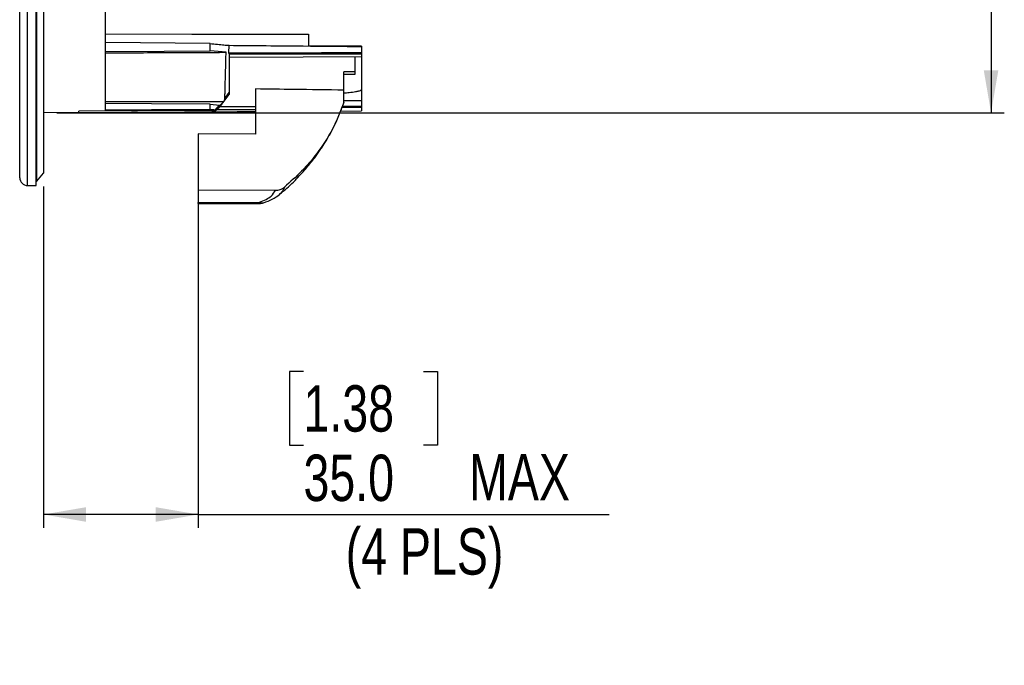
# Model space of a CAD drawing. Header units: millimetres. Extents: x 0 to 594, y 0 to 420.
# Tile 19 of 43: x 240 to 314, y 181 to 230. Entities that reach past the tile are written whole.
import ezdxf

# ---------------------------------------------------------------- set-up
doc = ezdxf.new("R2010")
doc.units = ezdxf.units.MM
doc.layers.add('SLD-0', color=7, linetype='Continuous')
doc.styles.add('SLDTEXTSTYLE0', font='TXT', dxfattribs={"width": 0.75})
doc.dimstyles.new('SLDDIMSTYLE4', dxfattribs={"dimtxt": 3.5, "dimasz": 3.2, "dimexe": 0, "dimexo": 0.0625, "dimgap": 0.875, "dimtad": 1, "dimdec": 1, "dimlfac": 3, "dimrnd": 1e-09, "dimzin": 4, "dimdsep": 46, "dimtxsty": 'SLDTEXTSTYLE0', "dimsah": 1, "dimcen": 0.09, "dimadec": 0, "dimazin": 1, "dimtfac": 1, "dimtdec": 1, "dimtofl": 0, "dimtmove": 0, "dimatfit": 3, "dimfxl": 1, "dimfrac": 2, "dimtolj": 1, "dimtzin": 12, "dimarcsym": 0})

# ---------------------------------------------------------------- blocks, each defined once
blk = doc.blocks.new('_D_4')
at = {"layer": 'SLD-0', "color": 7, "transparency": 16777216}
for p, q in [((241.511, 217.122), (241.511, 191.363)), ((253.178, 215.855), (253.178, 191.363)), ((261.124, 203.161), (260.057, 203.161)), ((260.057, 203.161), (260.057, 197.604)), ((270.175, 203.161), (271.242, 203.161)), ((271.242, 203.161), (271.242, 197.604)), ((260.057, 197.604), (261.124, 197.604)), ((271.242, 197.604), (270.175, 197.604)), ((253.178, 192.363), (241.511, 192.363)), ((253.178, 192.363), (284.184, 192.363))]:
    blk.add_line(p, q, dxfattribs=at)
for points in [[(241.511, 192.363), (244.711, 191.813), (244.711, 192.913)], [(253.178, 192.363), (249.978, 192.913), (249.978, 191.813)]]:
    blk.add_solid(points, dxfattribs=at)
at = {"layer": 'SLD-0', "color": 7, "transparency": 16777216, "char_height": 3.5, "attachment_point": 1, "style": 'SLDTEXTSTYLE0'}
for s, insert in [('1.38', (261.124, 202.116)), ('35.0', (261.124, 196.88)), ('MAX', (273.621, 196.933)), ('(4 PLS)', (264.308, 191.323))]:
    blk.add_mtext(s, dxfattribs=dict(at, insert=insert))
blk = doc.blocks.new('_D_5')
at = {"layer": 'SLD-0', "color": 7, "transparency": 16777216}
for p, q in [((242.511, 312.357), (314.004, 312.357)), ((313.004, 312.357), (313.004, 222.687)), ((302.211, 273.341), (302.211, 274.407)), ((302.211, 274.407), (307.768, 274.407)), ((307.768, 274.407), (307.768, 273.341)), ((302.211, 261.704), (302.211, 260.637)), ((307.768, 260.637), (307.768, 261.704)), ((302.211, 260.637), (307.768, 260.637)), ((242.511, 222.687), (314.004, 222.687))]:
    blk.add_line(p, q, dxfattribs=at)
for points in [[(313.004, 312.357), (312.454, 309.157), (313.554, 309.157)], [(313.004, 222.687), (313.554, 225.887), (312.454, 225.887)]]:
    blk.add_solid(points, dxfattribs=at)
at = {"layer": 'SLD-0', "color": 7, "transparency": 16777216, "char_height": 3.5, "attachment_point": 1, "rotation": 90, "style": 'SLDTEXTSTYLE0'}
for s, insert in [('10.59', (303.256, 261.704)), ('269.0', (308.492, 261.704))]:
    blk.add_mtext(s, dxfattribs=dict(at, insert=insert))

msp = doc.modelspace()

# ---------------------------------------------------------------- linework, layer by layer
at = {"color": 7, "linetype": 'Continuous', "lineweight": 25}
for p, q in [((239.711, 217.778), (239.711, 317.236)), ((240.31, 217.189), (240.31, 317.825)), ((240.944, 217.189), (240.944, 317.825)), ((246.178, 222.887), (246.178, 235.836)), ((241.511, 232.591), (241.511, 218.122)), ((241.011, 217.522), (241.011, 232.167)), ((261.511, 228.606), (261.511, 227.72)), ((254.078, 227.908), (246.178, 227.98)), ((254.078, 227.348), (254.078, 227.908)), ((255.285, 227.245), (254.078, 227.348)), ((255.487, 227.199), (255.504, 227.772)), ((265.511, 227.701), (265.511, 227.686)), ((265.511, 227.686), (265.511, 227.225)), ((255.511, 227.146), (255.511, 224.203)), ((265.011, 226.936), (265.011, 225.781)), ((265.511, 227.111), (265.511, 226.93)), ((265.511, 226.93), (265.511, 224.438)), ((265.011, 225.781), (264.178, 225.781)), ((264.178, 224.389), (264.178, 225.781)), ((265.011, 225.57), (264.178, 225.57)), ((265.011, 225.781), (265.011, 225.57)), ((257.511, 224.478), (257.511, 221.068)), ((264.178, 223.456), (264.178, 224.389)), ((265.511, 224.438), (265.511, 223.606)), ((255.12, 223.53), (255.511, 224.05)), ((255.193, 223.762), (255.511, 224.203)), ((254.078, 222.924), (254.078, 223.336)), ((254.078, 223.336), (254.79, 223.263)), ((254.463, 222.887), (254.79, 223.263)), ((254.604, 222.936), (257.511, 222.936)), ((257.511, 223.124), (254.77, 223.124)), ((254.79, 223.263), (254.826, 223.26)), ((254.826, 223.26), (255.112, 223.522)), ((265.511, 223.088), (264.027, 223.088)), ((264.058, 223.178), (265.511, 223.178)), ((264.178, 223.606), (265.511, 223.606)), ((265.511, 223.606), (265.511, 223.178)), ((265.511, 223.178), (265.511, 223.088)), ((265.511, 223.088), (265.511, 222.823)), ((244.178, 222.701), (241.511, 222.687)), ((244.178, 222.701), (244.178, 222.796)), ((263.933, 222.814), (265.511, 222.823)), ((253.178, 221.084), (253.178, 216.855)), ((257.511, 221.068), (253.178, 221.084)), ((241.011, 217.522), (241.511, 218.122)), ((240.31, 217.189), (240.944, 217.189)), ((240.944, 217.522), (241.011, 217.522)), ((253.178, 216.855), (259.004, 216.833)), ((253.178, 216.855), (253.178, 215.918)), ((259.32, 216.538), (259.291, 216.509)), ((253.178, 215.918), (257.801, 215.935)), ((253.178, 215.824), (257.804, 215.841))]:
    msp.add_line(p, q, dxfattribs=at)
at = {"color": 7, "linetype": 'Continuous', "lineweight": 25, "flags": 128}
for points in [[(246.178, 228.633), (252.711, 228.622), (261.511, 228.606)], [(246.178, 227.316), (250.602, 227.334), (254.078, 227.348)], [(265.511, 227.701), (263.251, 227.72), (261.511, 227.735)], [(265.511, 227.111), (259.911, 227.097), (255.511, 227.087)], [(255.511, 226.873), (261.111, 226.905), (265.511, 226.93)], [(246.178, 223.532), (251.181, 223.526), (255.112, 223.522)], [(254.078, 223.336), (249.654, 223.364), (246.178, 223.386)], [(254.078, 222.924), (249.654, 222.903), (246.178, 222.887)], [(254.211, 222.851), (248.592, 222.82), (244.178, 222.796)], [(244.178, 222.71), (256.124, 222.773), (257.511, 222.78)]]:
    msp.add_lwpolyline(points, dxfattribs=at)
at = {"color": 7, "linetype": 'Continuous', "lineweight": 25}
for centre, radius, start, end in [((240.31, 217.789), 0.6, 181.03294, 270), ((258.419, 215.912), 0.618, 177.90569, 186.6031), ((258.007, 216.268), 0.392, 238.2824, 285.27625), ((257.801, 216.841), 1, 270.21131, 288.2857)]:
    msp.add_arc(centre, radius, start, end, dxfattribs=at)
for points, knots in [([(254.078, 227.908), (254.263, 227.888), (254.629, 227.848), (255.127, 227.802), (255.381, 227.782), (255.504, 227.772)], [0, 0, 0, 0, 0.345281, 0.68173, 1, 1, 1, 1]), ([(255.504, 227.772), (257.372, 227.756), (260.708, 227.727), (264.043, 227.699), (265.511, 227.686)], [0, 0, 0, 0, 0.56, 1, 1, 1, 1]), ([(246.178, 227.204), (247.878, 227.212), (250.914, 227.226), (253.95, 227.239), (255.285, 227.245)], [0, 0, 0, 0, 0.56, 1, 1, 1, 1]), ([(255.193, 223.762), (255.193, 223.767), (255.195, 223.814), (255.199, 223.974), (255.208, 224.32), (255.223, 224.895), (255.244, 225.695), (255.267, 226.55), (255.28, 227.029), (255.285, 227.245)], [0, 0, 0, 0, 0.00454, 0.039588, 0.136278, 0.289965, 0.500483, 0.774194, 1, 1, 1, 1]), ([(255.487, 227.199), (256.623, 227.202), (258.495, 227.207), (261.101, 227.214), (263.306, 227.22), (264.776, 227.223), (265.511, 227.225)], [0, 0, 0, 0, 0.34, 0.56, 0.78, 1, 1, 1, 1]), ([(255.511, 227.146), (255.508, 227.15), (255.501, 227.159), (255.494, 227.173), (255.488, 227.188), (255.488, 227.196), (255.487, 227.199)], [0, 0, 0, 0, 0.258964, 0.499749, 0.755518, 1, 1, 1, 1]), ([(265.511, 227.225), (265.511, 227.221), (265.511, 227.212), (265.511, 227.196), (265.511, 227.178), (265.511, 227.16), (265.511, 227.144), (265.511, 227.129), (265.511, 227.117), (265.511, 227.113), (265.511, 227.111)], [0, 0, 0, 0, 0.123294, 0.250362, 0.374815, 0.499855, 0.621942, 0.74944, 0.875199, 1, 1, 1, 1]), ([(264.178, 224.389), (262.918, 224.406), (260.696, 224.434), (258.474, 224.465), (257.511, 224.478)], [0, 0, 0, 0, 0.56682, 1, 1, 1, 1]), ([(264.178, 224.178), (264.31, 224.189), (264.606, 224.215), (264.98, 224.266), (265.262, 224.319), (265.404, 224.359), (265.473, 224.389), (265.502, 224.413), (265.51, 224.427), (265.511, 224.434), (265.511, 224.438)], [0, 0, 0, 0, 0.288451, 0.644109, 0.821943, 0.910772, 0.964548, 0.984808, 0.992781, 1, 1, 1, 1]), ([(255.112, 223.522), (255.134, 223.559), (255.177, 223.634), (255.188, 223.719), (255.193, 223.762)], [0, 0, 0, 0, 0.498447, 1, 1, 1, 1]), ([(255.511, 224.203), (255.511, 224.17), (255.511, 224.119), (255.511, 224.082), (255.511, 224.069)], [0, 0, 0, 0, 0.6620543, 1, 1, 1, 1]), ([(254.463, 222.887), (254.392, 222.894), (254.265, 222.905), (254.135, 222.918), (254.078, 222.924)], [0, 0, 0, 0, 0.559973, 1, 1, 1, 1]), ([(254.211, 222.851), (254.242, 222.851), (254.303, 222.852), (254.391, 222.854), (254.469, 222.857), (254.527, 222.863), (254.554, 222.869), (254.548, 222.876), (254.518, 222.882), (254.482, 222.885), (254.463, 222.887)], [0, 0, 0, 0, 0.128992, 0.249018, 0.377976, 0.498741, 0.623618, 0.749089, 0.869738, 1, 1, 1, 1]), ([(254.547, 222.871), (254.731, 223.066), (254.933, 223.278), (255.106, 223.511), (255.12, 223.53)], [0, 0, 0, 0, 0.917274, 1, 1, 1, 1]), ([(259.317, 216.541), (259.412, 216.613), (259.874, 216.967), (260.564, 217.644), (261.351, 218.494), (261.937, 219.23), (262.366, 219.829), (262.724, 220.377), (263.089, 220.988), (263.5, 221.78), (263.844, 222.529), (264.007, 223.026), (264.058, 223.178)], [0, 0, 0, 0, 0.042146, 0.205338, 0.343553, 0.456417, 0.543638, 0.610256, 0.694617, 0.804501, 0.939979, 1, 1, 1, 1]), ([(264.178, 223.456), (263.912, 222.781), (263.379, 221.431), (262.252, 219.709), (261.02, 218.242), (260.128, 217.459), (259.682, 217.068)], [0, 0, 0, 0, 0.279967, 0.55992, 0.779963, 1, 1, 1, 1]), ([(259.004, 216.833), (259.13, 216.844), (259.38, 216.865), (259.581, 217), (259.682, 217.068)], [0, 0, 0, 0, 0.500068, 1, 1, 1, 1]), ([(259.682, 217.068), (259.649, 216.962), (259.59, 216.775), (259.402, 216.61), (259.32, 216.538)], [0, 0, 0, 0, 0.563149, 1, 1, 1, 1]), ([(257.801, 215.935), (257.976, 216.001), (258.324, 216.133), (258.788, 216.433), (258.922, 216.682), (259.004, 216.833)], [0, 0, 0, 0, 0.2815666, 0.5610135, 1, 1, 1, 1]), ([(258.11, 215.89), (258.342, 215.977), (258.81, 216.152), (259.141, 216.394), (259.308, 216.515)], [0, 0, 0, 0, 0.495794, 1, 1, 1, 1]), ([(253.178, 215.838), (253.178, 215.834), (253.178, 215.817), (253.178, 215.875), (253.178, 215.918)], [0, 0, 0, 0, 0.244077, 1, 1, 1, 1])]:
    msp.add_open_spline(points, degree=3, knots=knots, dxfattribs=at)

# ---------------------------------------------------------------- dimensions: what is measured, and where the dimension line sits
at = {"layer": 'SLD-0', "color": 7}
dim = msp.add_linear_dim(base=(313.004, 222.687), p1=(241.511, 312.357), p2=(241.511, 222.687), angle=90, dimstyle='SLDDIMSTYLE4', dxfattribs=at)
dim.commit()
dim.dimension.update_dxf_attribs({"geometry": '_D_5', "text_midpoint": (313.004, 267.522), "dimtype": 160})
dim = msp.add_linear_dim(base=(241.511, 186.812), p1=(253.178, 216.855), p2=(241.511, 218.122), text='<> MAX', dimstyle='SLDDIMSTYLE4', dxfattribs=at)
dim.commit()
dim.dimension.update_dxf_attribs({"geometry": '_D_4', "text_midpoint": (271.587, 186.812), "dimtype": 160})

doc.saveas('drawing.dxf')
